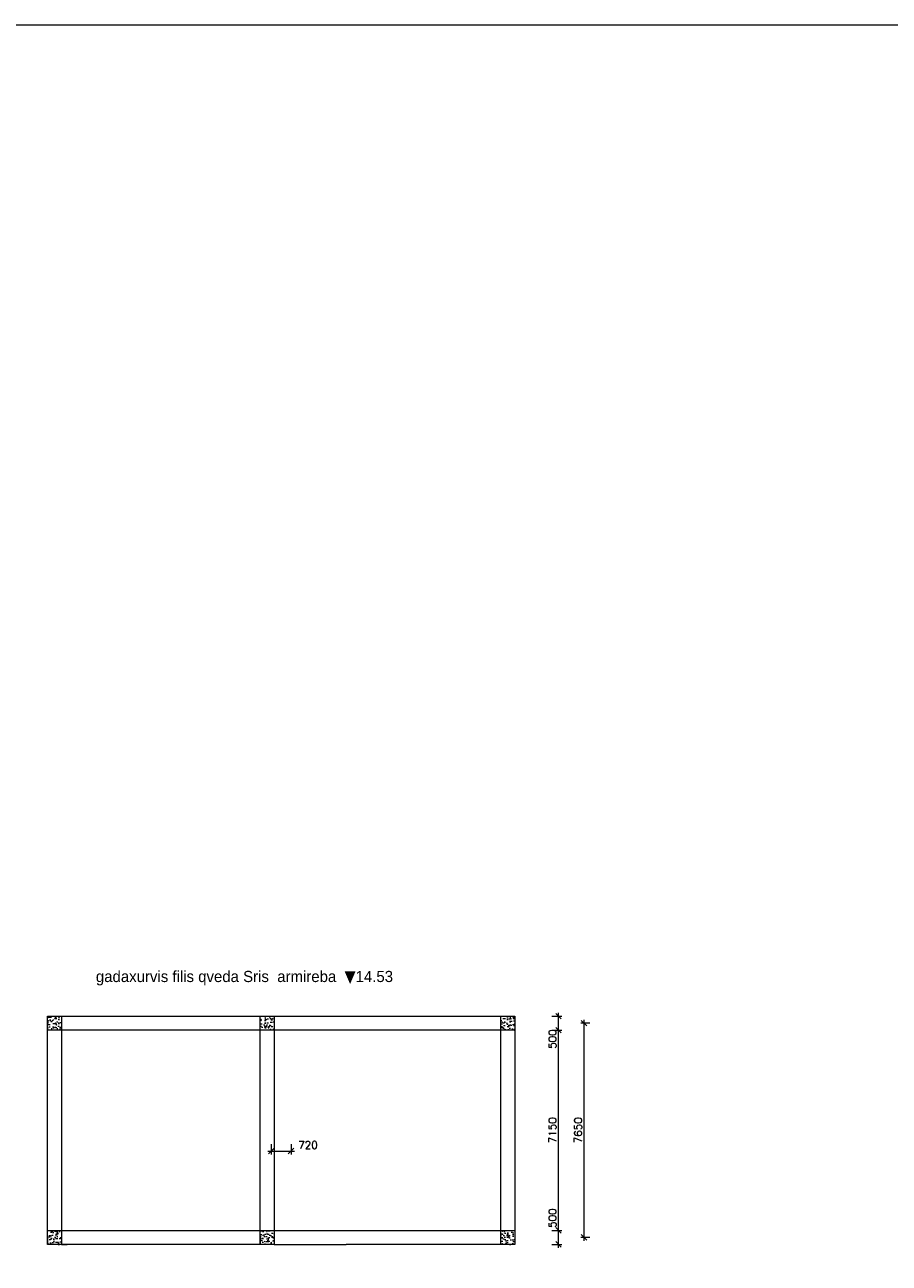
# Model space of a CAD drawing. Header units: millimetres. Extents: x 252460 to 371953, y -191258 to -111621.
# Tile 8 of 9: x 310168 to 341060, y -155860 to -111621. Entities that reach past the tile are written whole.
import ezdxf

# ---------------------------------------------------------------- set-up
doc = ezdxf.new("R2010")
doc.units = ezdxf.units.MM
doc.header["$LTSCALE"] = 0.5
doc.linetypes.add('ACAD_ISO02W100', pattern=[15, 12, -3])
doc.styles.get("Standard").update_dxf_attribs({"font": 'txt', "height": 75})
doc.styles.add('style1', font='txt.shx')
doc.dimstyles.new('DIM 150', dxfattribs={"dimtxt": 270, "dimasz": 200, "dimexe": 120, "dimexo": 120, "dimgap": 80, "dimtad": 1, "dimdec": 0, "dimzin": 1, "dimtxsty": 'style1', "dimblk": 'OBLIQUE', "dimcen": 100, "dimdle": 120, "dimclrd": 256, "dimclre": 256, "dimclrt": 256, "dimadec": 0, "dimazin": 0, "dimtfac": 1, "dimtdec": 0, "dimtmove": 0, "dimatfit": 3, "dimldrblk": 'OBLIQUE', "dimfxl": 240, "dimfxlon": 1, "dimlwd": 9, "dimlwe": 9, "dimarcsym": 0})

# ---------------------------------------------------------------- blocks, each defined once
blk = doc.blocks.new('_Oblique')
at = {"color": 0, "linetype": 'ByBlock', "lineweight": -2}
blk.add_line((-0.5, -0.5), (0.5, 0.5), dxfattribs=at)
blk = doc.blocks.new('*D213')
at = {"lineweight": 9, "transparency": 16777216}
for p, q in [((330358, -147286), (330037, -147286)), ((330157, -155056), (330157, -147166)), ((330358, -154936), (330037, -154936))]:
    blk.add_line(p, q, dxfattribs=at)
at = {"lineweight": 9, "transparency": 16777216, "xscale": 200, "yscale": 200, "zscale": 200}
for p, rotation in [((330157, -147286), 90), ((330157, -154936), 270)]:
    blk.add_blockref('_Oblique', p, dxfattribs=dict(at, rotation=rotation))
at = {"lineweight": 13, "transparency": 16777216, "insert": (329942, -151111), "char_height": 270, "attachment_point": 5, "rotation": 90, "style": 'style1'}
blk.add_mtext('7650', dxfattribs=at)
blk = doc.blocks.new('*D215')
at = {"lineweight": 9, "transparency": 16777216}
for p, q in [((329001, -154686), (329361, -154686)), ((329241, -155306), (329241, -154566)), ((329001, -155186), (329361, -155186))]:
    blk.add_line(p, q, dxfattribs=at)
at = {"lineweight": 9, "transparency": 16777216, "xscale": 200, "yscale": 200, "zscale": 200}
for p, rotation in [((329241, -154686), 90), ((329241, -155186), 270)]:
    blk.add_blockref('_Oblique', p, dxfattribs=dict(at, rotation=rotation))
at = {"lineweight": 13, "transparency": 16777216, "insert": (329026, -154250), "char_height": 270, "attachment_point": 5, "rotation": 90, "style": 'style1'}
blk.add_mtext('500', dxfattribs=at)
blk = doc.blocks.new('*D216')
at = {"lineweight": 9, "transparency": 16777216}
for p, q in [((329001, -147536), (329361, -147536)), ((329241, -154806), (329241, -147416)), ((329001, -154686), (329361, -154686))]:
    blk.add_line(p, q, dxfattribs=at)
at = {"lineweight": 9, "transparency": 16777216, "xscale": 200, "yscale": 200, "zscale": 200}
for p, rotation in [((329241, -147536), 90), ((329241, -154686), 270)]:
    blk.add_blockref('_Oblique', p, dxfattribs=dict(at, rotation=rotation))
at = {"lineweight": 13, "transparency": 16777216, "insert": (329026, -151111), "char_height": 270, "attachment_point": 5, "rotation": 90, "style": 'style1'}
blk.add_mtext('7150', dxfattribs=at)
blk = doc.blocks.new('*D217')
at = {"lineweight": 9, "transparency": 16777216}
for p, q in [((329001, -147036), (329361, -147036)), ((329241, -147656), (329241, -146916)), ((329001, -147536), (329361, -147536))]:
    blk.add_line(p, q, dxfattribs=at)
at = {"lineweight": 9, "transparency": 16777216, "xscale": 200, "yscale": 200, "zscale": 200}
for p, rotation in [((329241, -147036), 90), ((329241, -147536), 270)]:
    blk.add_blockref('_Oblique', p, dxfattribs=dict(at, rotation=rotation))
at = {"lineweight": 13, "transparency": 16777216, "insert": (329026, -147854), "char_height": 270, "attachment_point": 5, "rotation": 90, "style": 'style1'}
blk.add_mtext('500', dxfattribs=at)
blk = doc.blocks.new('A$C1DD902EC')
at = {"lineweight": 0}
h = blk.add_hatch(dxfattribs=at)
h.set_pattern_fill('AR-CONC', color=256, scale=1.5)
h.set_pattern_definition([(50, (-77173.03, -69047.86), (273.277, -23.90863), [28.575, -314.325]), (355, (-77173.03, -69047.86), (-52.8651, 286.5853), [22.86, -251.4609]), (100.45144, (-77150.25, -69049.85), (220.4119, 262.6766), [24.285, -267.1354]), (46.1842, (-77173.03, -68971.66), (406.6186, -63.0635), [42.8625, -471.4875]), (96.63556, (-77139.14, -68976.9), (356.1062, 371.1392), [36.4275, -400.7034]), (351.18415, (-77173.03, -68971.66), (356.1062, 371.1392), [34.29, -377.1896]), (21, (-77134.93, -68990.7), (227.4216, -153.3978), [28.575, -314.325]), (326, (-77134.93, -68990.7), (92.70304, 276.28195), [22.86, -251.46]), (71.45144, (-77115.97, -69003.5), (320.1246, 122.88415), [24.285, -267.1349]), (37.5, (-77173.03, -69047.86), (4.632905, 126.83256), [0, -248.412, 0, -255.27, 0, -252.4125]), (7.5, (-77173.03, -69047.86), (100.2295, 150.27086), [0, -145.542, 0, -242.697, 0, -96.2025]), (327.5, (-77257.99, -69047.86), (203.38589, -8.59312), [0, -95.25, 0, -297.18, 0, -394.335]), (317.5, (-77296.09, -69047.86), (222.19377, 38.13974), [0, -123.825, 0, -197.358, 0, -280.035])])
h.paths.add_polyline_path([(-267, -314), (233, -314), (233, 186), (-267, 186)])
at = {"lineweight": 13}
blk.add_lwpolyline([(-267, 186), (233, 186), (233, -314), (-267, -314), (-267, 186)], dxfattribs=at)
blk = doc.blocks.new('*D237')
at = {"lineweight": 9, "transparency": 16777216}
for p, q in [((318977, -151613), (318977, -151973)), ((319687, -151613), (319687, -151973)), ((318857, -151853), (319807, -151853))]:
    blk.add_line(p, q, dxfattribs=at)
at = {"lineweight": 9, "transparency": 16777216, "xscale": 200, "yscale": 200, "zscale": 200, "rotation": 180}
blk.add_blockref('_Oblique', (318977, -151853), dxfattribs=at)
at = {"lineweight": 9, "transparency": 16777216, "xscale": 200, "yscale": 200, "zscale": 200}
blk.add_blockref('_Oblique', (319687, -151853), dxfattribs=at)
at = {"lineweight": 13, "transparency": 16777216, "insert": (320288, -151638), "char_height": 270, "attachment_point": 5, "style": 'style1'}
blk.add_mtext('720', dxfattribs=at)

msp = doc.modelspace()

# ---------------------------------------------------------------- linework, layer by layer
at = {"lineweight": 13}
for p, q in [((310982.3, -155186.5), (310982.3, -147036.5)), ((310982.3, -147036.5), (327682.3, -147036.5)), ((327682.3, -147036.5), (327682.3, -155186.5)), ((319062.7, -155186.5), (310982.3, -155186.5)), ((327682.3, -155186.5), (321659.3, -155186.5))]:
    msp.add_line(p, q, dxfattribs=at)
at = {"color": 18, "linetype": 'ACAD_ISO02W100', "lineweight": 13, "true_color": 0x000000}
for p, q in [((310982.3, -147536.5), (310982.3, -147036.5)), ((323582.3, -147036.5), (324082.3, -147036.5)), ((327182.3, -148736.5), (327182.3, -147036.5)), ((327682.3, -147036.5), (327682.3, -147536.5)), ((327682.3, -147036.5), (327682.3, -155186.5)), ((327682.3, -147536.5), (310982.3, -147536.5)), ((327182.3, -155186.5), (327182.3, -148736.5)), ((310982.3, -154686.5), (327682.3, -154686.5)), ((310982.3, -155186.5), (310982.3, -154686.5)), ((327682.3, -154686.5), (327682.3, -155186.5)), ((324082.3, -155186.5), (323582.3, -155186.5)), ((327682.3, -155186.5), (327182.3, -155186.5))]:
    msp.add_line(p, q, dxfattribs=at)
at = {"lineweight": 13}
for points in [[(252460.3, -111621.4), (371952.6, -111621.4), (371952.6, -191257.5), (252460.3, -191257.5)], [(310982.3, -154686.5), (311482.3, -154686.5), (311482.3, -155186.5), (310982.3, -155186.5)]]:
    msp.add_lwpolyline(points, close=True, dxfattribs=at)
at = {"color": 18, "linetype": 'ACAD_ISO02W100', "lineweight": 13, "true_color": 0x000000}
for points in [[(311482.3, -147036.5), (311482.3, -155186.5), (310982.3, -155186.5), (310982.3, -147036.5)], [(319082.3, -147036.5), (319082.3, -155186.5), (318582.3, -155186.5), (318582.3, -147036.5)], [(319082.3, -155186.5), (321659.3, -155186.5)]]:
    msp.add_lwpolyline(points, dxfattribs=at)
at = {"lineweight": 13}
for points in [[(310982.3, -154886.5), (310982.3, -155186.5)], [(311682.3, -155186.5), (311482.3, -155186.5)], [(318582.3, -154886.5), (318582.3, -155186.5)]]:
    msp.add_lwpolyline(points, dxfattribs=at)
at = {"linetype": 'ACAD_ISO02W100', "lineweight": 13}
msp.add_lwpolyline([(311482.3, -155186.5), (311682.3, -155186.5)], dxfattribs=at)

# ---------------------------------------------------------------- block references
at = {"lineweight": 13}
for p in [(311249.2, -147222.1), (318849.2, -147222.1), (327449.2, -147222.1), (311249.2, -154872.1), (318849.2, -154872.1), (327449.2, -154872.1)]:
    msp.add_blockref('A$C1DD902EC', p, dxfattribs=at)

# ---------------------------------------------------------------- texts
at = {"lineweight": 13, "insert": (312709, -145383.3), "char_height": 400, "attachment_point": 1}
msp.add_mtext_dynamic_manual_height_columns('{\\fSanet|b0|i0|c0|p34;gadaxurvis filis qveda Sris  armireba  \\fTahoma|b0|i0|c0|p34;\\H1.0833x;▼\\fmindia|b0|i0|c204|p34;\\H0.92311x;14.53}', width=19998.32, gutter_width=320, heights=[0], dxfattribs=at)

# ---------------------------------------------------------------- dimensions: what is measured, and where the dimension line sits
at = {"lineweight": 13}
for base, p1, p2, picture, middle in [((329241.3, -147036.5), (327682.3, -147536.5), (327682.3, -147036.5), '*D217', (329241.3, -147853.9)), ((329241.3, -154686.5), (327682.3, -155186.5), (327682.3, -154686.5), '*D215', (329241.3, -154250.3))]:
    dim = msp.add_linear_dim(base=base, p1=p1, p2=p2, angle=270, dimstyle='DIM 150', override={"dimtmove": 1}, dxfattribs=at)
    dim.commit()
    dim.dimension.update_dxf_attribs({"geometry": picture, "text_midpoint": middle, "dimtype": 160})
for base, p1, p2, angle, picture, middle in [((330156.8, -147286.5), (330478.2, -154936.5), (330478.2, -147286.5), 90, '*D213', (329941.8, -151111.5)), ((329241.3, -147536.5), (327682.3, -154686.5), (327682.3, -147536.5), 270, '*D216', (329026.3, -151111.5))]:
    dim = msp.add_linear_dim(base=base, p1=p1, p2=p2, angle=angle, dimstyle='DIM 150', override={"dimtmove": 1}, dxfattribs=at)
    dim.commit()
    dim.dimension.update_dxf_attribs({"geometry": picture, "text_midpoint": middle})
dim = msp.add_linear_dim(base=(319687.3, -151853.3), p1=(318977.3, -151011.5), p2=(319687.3, -151211.5), text='720', dimstyle='DIM 150', override={"dimtmove": 1}, dxfattribs=at)
dim.commit()
dim.dimension.update_dxf_attribs({"geometry": '*D237', "text_midpoint": (320288.5, -151853.3), "dimtype": 160})

doc.saveas('drawing.dxf')
